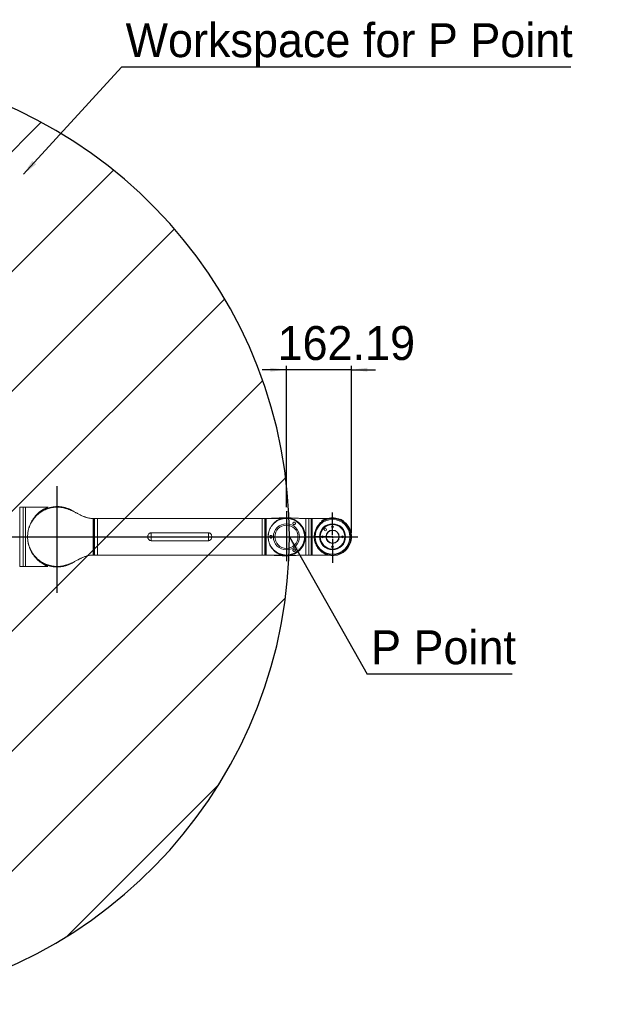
# Model space of a CAD drawing. Header units: millimetres. Extents: x 18 to 209, y 24 to 278.
# Tile 18 of 18: x 137 to 209, y 149 to 272. Entities that reach past the tile are written whole.
import ezdxf

# ---------------------------------------------------------------- set-up
doc = ezdxf.new("R2010")
doc.units = ezdxf.units.MM
doc.header["$PDSIZE"] = -1
doc.layers.add('标注层', color=3, linetype='Continuous')
doc.styles.add('SLDTEXTSTYLE1', font='ARIAL.TTF', dxfattribs={"width": 0.948})
doc.styles.add('SLDTEXTSTYLE2', font='ARIAL.TTF', dxfattribs={"width": 0.5688})
doc.styles.get("Standard").update_dxf_attribs({"font": 'HYSWLONGFANGSONG.TTF'})
doc.dimstyles.new('SLDDIMSTYLE0', dxfattribs={"dimtxt": 0.18, "dimasz": 2, "dimexe": 0, "dimexo": 0.0625, "dimgap": 0, "dimtad": 0, "dimtih": 1, "dimtoh": 1, "dimdec": 0, "dimrnd": 1e-09, "dimzin": 0, "dimdsep": 46, "dimtxsty": 'Standard', "dimsah": 1, "dimcen": 0.09, "dimadec": 0, "dimazin": 0, "dimtfac": 2, "dimtdec": 0, "dimtofl": 0, "dimtmove": 0, "dimatfit": 3, "dimfxl": 0, "dimfrac": 2, "dimtolj": 1, "dimtzin": 0, "dimarcsym": 0})
doc.dimstyles.new('SLDDIMSTYLE3', dxfattribs={"dimtxt": 4.10931, "dimasz": 2, "dimexe": 0, "dimexo": 0.0625, "dimgap": 1.027327, "dimtad": 2, "dimlfac": 20, "dimrnd": 1e-09, "dimzin": 12, "dimdsep": 46, "dimtxsty": 'SLDTEXTSTYLE2', "dimsah": 1, "dimcen": 0.09, "dimadec": 0, "dimazin": 3, "dimtfac": 1, "dimtmove": 0, "dimatfit": 0, "dimfxl": 0, "dimfrac": 2, "dimtolj": 1, "dimtzin": 12, "dimarcsym": 0})

# ---------------------------------------------------------------- blocks, each defined once
blk = doc.blocks.new('SW_NOTE_0')
at = {"layer": '标注层', "color": 0}
blk.add_line((56.01, 0), (0, 0), dxfattribs=at)
at = {"layer": '标注层', "color": 0, "insert": (0.49, 5.48), "char_height": 4.2333, "attachment_point": 1, "style": 'SLDTEXTSTYLE1'}
blk.add_mtext('Workspace for P Point', dxfattribs=at)
blk = doc.blocks.new('_D_3')
at = {"layer": '标注层'}
for p, q in [((170.1, 211.22), (170.1, 228.88)), ((178.21, 208.03), (178.21, 228.88)), ((170.1, 228.38), (167.1, 228.38)), ((178.21, 228.38), (170.1, 228.38)), ((178.21, 228.38), (181.21, 228.38))]:
    blk.add_line(p, q, dxfattribs=at)
for points in [[(170.1, 228.38), (168.1, 228.63), (168.1, 228.13)], [(178.21, 228.38), (180.21, 228.13), (180.21, 228.63)]]:
    blk.add_solid(points, dxfattribs=at)
at = {"layer": '标注层', "insert": (169, 233.83), "char_height": 4.233, "attachment_point": 1, "style": 'SLDTEXTSTYLE1'}
blk.add_mtext('162.19', dxfattribs=at)
blk = doc.blocks.new('SW_NOTE_1')
at = {"layer": '标注层', "color": 0}
blk.add_line((18.07, 0), (0, 0), dxfattribs=at)
at = {"layer": '标注层', "color": 0, "insert": (0.48, 5.49), "char_height": 4.233, "attachment_point": 1, "style": 'SLDTEXTSTYLE1'}
blk.add_mtext('P Point', dxfattribs=at)
blk = doc.blocks.new('SW_CENTERMARKSYMBOL_0')
at = {"layer": '标注层', "color": 0}
for p, q in [((0, 0.25), (0, 3.03)), ((-0.25, 0), (-2.3, 0)), ((0, 0), (-0.13, 0)), ((0, 0), (0, 0.12)), ((0, 0), (0, -0.13)), ((0, 0), (0.12, 0)), ((0.25, 0), (3.14, 0)), ((0, -0.25), (0, -3.24))]:
    blk.add_line(p, q, dxfattribs=at)

msp = doc.modelspace()

# ---------------------------------------------------------------- hatches: boundary and pattern name
at = {"layer": '标注层'}
h = msp.add_hatch(dxfattribs=at)
h.set_pattern_fill('ANSI31', color=256, scale=3.3333, style=0)
edge = h.paths.add_edge_path(flags=0)
edge.add_line((118.35443, 194.91553), (118.35443, 149.20982))
edge.add_arc((111.77943, 207.53489), 58.6945, 276.4318142, 443.5681858)
edge.add_line((118.35443, 265.85996), (118.35443, 220.15424))
edge.add_arc((111.77943, 207.53489), 14.2295, -62.4793521, 62.4793521, ccw=False)

# ---------------------------------------------------------------- linework, layer by layer
at = {"color": 8, "linetype": 'Continuous', "lineweight": 18}
for p, q in [((136.84621, 203.83526), (136.84621, 211.23452)), ((146.05443, 209.80989), (146.05443, 205.25989)), ((146.15443, 205.25989), (146.15443, 209.80989)), ((146.55443, 209.80989), (146.55443, 205.25989)), ((167.07943, 209.80989), (167.07943, 205.25989)), ((167.45443, 209.80989), (167.45443, 205.25989)), ((167.55443, 205.25989), (167.55443, 209.80989)), ((168.06223, 209.80989), (168.10445, 209.83089)), ((172.52943, 209.80989), (172.52943, 205.25989)), ((173.17943, 209.80989), (173.17943, 205.25989)), ((173.22943, 209.80989), (173.22943, 205.25989)), ((167.83613, 207.63394), (167.83381, 207.51606))]:
    msp.add_line(p, q, dxfattribs=at)
at = {"color": 7, "linetype": 'Continuous', "lineweight": 18}
for p, q in [((137.29443, 211.23489), (136.87193, 211.23489)), ((136.87193, 211.23489), (136.87193, 208.97505)), ((137.57943, 211.23489), (137.29443, 211.23489)), ((140.37607, 211.23489), (137.57943, 211.23489)), ((137.57943, 211.23489), (137.57943, 203.83489)), ((136.87193, 208.97505), (136.87193, 203.83489)), ((146.02943, 205.28489), (146.02943, 209.78489)), ((146.15443, 209.80989), (146.05443, 209.80989)), ((146.18943, 209.78489), (146.17943, 209.78489)), ((146.17943, 207.53489), (146.17943, 209.78489)), ((146.52943, 209.80989), (146.18943, 209.80989)), ((146.18943, 209.80989), (146.18943, 205.25989)), ((146.52943, 209.80989), (146.52943, 205.25989)), ((167.07943, 209.80989), (146.55443, 209.80989)), ((167.41943, 209.80989), (167.07943, 209.80989)), ((167.41943, 209.80989), (167.41943, 205.25989)), ((167.42996, 209.79003), (167.41943, 209.78642)), ((167.42943, 209.78489), (167.41943, 209.78489)), ((167.42943, 209.78489), (167.42943, 205.28489)), ((167.55443, 209.80989), (167.45443, 209.80989)), ((169.47911, 209.80989), (167.57943, 209.80989)), ((167.57943, 209.80989), (167.57943, 205.25989)), ((172.88943, 209.80989), (172.52943, 209.80989)), ((173.17943, 209.80989), (172.88943, 209.80989)), ((173.22943, 209.80989), (173.17943, 209.80989)), ((173.32943, 209.80989), (173.22943, 209.80989)), ((175.23139, 209.80989), (173.32943, 209.80989)), ((173.32943, 209.80989), (173.32943, 205.25989)), ((173.32943, 209.80989), (173.32943, 205.30364)), ((174.45877, 209.40224), (174.42382, 209.31277)), ((174.42382, 209.31277), (174.42736, 209.30664)), ((174.46832, 209.48569), (174.50207, 209.42723)), ((174.89178, 209.65224), (174.85803, 209.71069)), ((175.03004, 209.66277), (174.93508, 209.67723)), ((175.03358, 209.65664), (175.03004, 209.66277)), ((176.67882, 209.66277), (176.67528, 209.65664)), ((176.77377, 209.67723), (176.67882, 209.66277)), ((176.85082, 209.71069), (176.81707, 209.65224)), ((177.20678, 209.42723), (177.24053, 209.48569)), ((177.28504, 209.31277), (177.25009, 209.40224)), ((177.28149, 209.30664), (177.28504, 209.31277)), ((153.21892, 207.04325), (153.21892, 208.02652)), ((153.21892, 208.02652), (160.38994, 208.02652)), ((160.38994, 207.04325), (160.38994, 208.02652)), ((146.17943, 205.28489), (146.17943, 207.53489)), ((160.38994, 207.04325), (153.21892, 207.04325)), ((146.00465, 205.26129), (146.00465, 205.26209)), ((146.05443, 205.25989), (146.15443, 205.25989)), ((146.17943, 205.28489), (146.18943, 205.28489)), ((146.18943, 205.25989), (146.52943, 205.25989)), ((146.55443, 205.25989), (167.07943, 205.25989)), ((167.07943, 205.25989), (167.41943, 205.25989)), ((167.41943, 205.28489), (167.42943, 205.28489)), ((167.41943, 205.28336), (167.42997, 205.27974)), ((167.45443, 205.25989), (167.55443, 205.25989)), ((167.57943, 205.25989), (169.47911, 205.25989)), ((172.52943, 205.25989), (172.88943, 205.25989)), ((172.88943, 205.25989), (173.17943, 205.25989)), ((173.17943, 205.25989), (173.22943, 205.25989)), ((173.22943, 205.25989), (173.32943, 205.25989)), ((173.32943, 205.30364), (173.32943, 205.25989)), ((173.32943, 205.25989), (175.23052, 205.25989)), ((175.61443, 205.27258), (175.61443, 205.25989)), ((176.09443, 205.25989), (175.61443, 205.25989)), ((175.71586, 205.25989), (175.71586, 205.23989)), ((175.99443, 205.23989), (175.71586, 205.23989)), ((175.99443, 205.23989), (175.99443, 205.25989)), ((176.09443, 205.25989), (176.09443, 205.27258)), ((136.87193, 203.83489), (137.29443, 203.83489)), ((137.29443, 203.83489), (137.57943, 203.83489)), ((137.57943, 203.83489), (140.37006, 203.83489))]:
    msp.add_line(p, q, dxfattribs=at)
at = {"color": 7, "linetype": 'Continuous', "lineweight": 18, "flags": 128}
for points in [[(174.46626, 209.33727), (174.44477, 209.32487), (174.42721, 209.31473), (174.42382, 209.31277)], [(174.93508, 209.67723), (174.92697, 209.67255), (174.90318, 209.65881), (174.86533, 209.63696), (174.81601, 209.60849), (174.75857, 209.57532), (174.69693, 209.53973), (174.63529, 209.50415), (174.57785, 209.47098), (174.52853, 209.44251), (174.49068, 209.42066), (174.46688, 209.40692), (174.45877, 209.40224), (174.45877, 209.40224)], [(174.47198, 209.49935), (174.48025, 209.50413), (174.50433, 209.51803), (174.54209, 209.53983), (174.59015, 209.56758), (174.64426, 209.59882), (174.69961, 209.63077), (174.75128, 209.6606), (174.79467, 209.68566), (174.82594, 209.70371), (174.84229, 209.71315), (174.84437, 209.71435)], [(175.03004, 209.66277), (175.02919, 209.66228), (175.01657, 209.655), (174.98943, 209.63933), (174.9876, 209.63827)], [(176.72126, 209.63827), (176.69459, 209.65367), (176.68032, 209.66191), (176.67882, 209.66277)], [(177.13609, 209.46805), (177.07925, 209.50086), (177.01784, 209.53632), (176.95602, 209.57202), (176.898, 209.60551), (176.84776, 209.63452), (176.8087, 209.65707), (176.78348, 209.67163), (176.77385, 209.67719), (176.77377, 209.67723)], [(176.86448, 209.71435), (176.86454, 209.71432), (176.87417, 209.70876), (176.89949, 209.69414), (176.93824, 209.67177), (176.98697, 209.64363), (177.04138, 209.61222), (177.0966, 209.58034), (177.14775, 209.55081)], [(177.25009, 209.40224), (177.24343, 209.40608), (177.22107, 209.41899), (177.18446, 209.44013), (177.13609, 209.46805)], [(177.14775, 209.55081), (177.19027, 209.52626), (177.22039, 209.50887), (177.23542, 209.50019), (177.23687, 209.49935)], [(177.28504, 209.31277), (177.28268, 209.31413), (177.26675, 209.32333), (177.2426, 209.33727)]]:
    msp.add_lwpolyline(points, dxfattribs=at)
at = {"color": 8, "linetype": 'Continuous', "lineweight": 18, "flags": 128}
for points in [[(174.85803, 209.71069), (174.85715, 209.71018), (174.84407, 209.70263), (174.81635, 209.68662), (174.7762, 209.66345), (174.72691, 209.63499), (174.67245, 209.60354), (174.61724, 209.57167), (174.56575, 209.54194), (174.52216, 209.51677), (174.48998, 209.4982), (174.47184, 209.48772), (174.46832, 209.48569)], [(177.14726, 209.53954), (177.0963, 209.56897), (177.04124, 209.60076), (176.98653, 209.63234), (176.93662, 209.66115), (176.89555, 209.68487), (176.86663, 209.70156), (176.85223, 209.70988), (176.85082, 209.71069)], [(177.24053, 209.48569), (177.23787, 209.48723), (177.22104, 209.49695), (177.18999, 209.51487), (177.14726, 209.53954)]]:
    msp.add_lwpolyline(points, dxfattribs=at)
at = {"color": 7, "linetype": 'Continuous', "lineweight": 18}
for centre, radius in [((170.10443, 207.53489), 2.275), ((170.10443, 207.53489), 1.62756), ((170.10443, 207.53489), 1.44199), ((175.85443, 207.53489), 2.275), ((175.85443, 207.53489), 2.175), ((175.85443, 207.53489), 1.625), ((175.85443, 207.53489), 1.575), ((175.85443, 207.53489), 1.525), ((175.85443, 208.78489), 0.125), ((174.60443, 207.53489), 0.125), ((174.97054, 208.41877), 0.15), ((175.85443, 207.53489), 0.8375), ((175.85443, 207.53489), 0.7875), ((177.10443, 207.53489), 0.125), ((175.85443, 206.28489), 0.125)]:
    msp.add_circle(centre, radius, dxfattribs=at)
for centre, radius, start, end in [((136.84693, 211.20953), 0.025, 0, 91.6533952), ((141.52943, 207.53489), 3.7, 75.7437454, 114.2021012), ((146.00443, 209.78498), 0.025, 359.9172217, 86.2263614), ((146.05443, 209.78489), 0.025, 90, 180), ((146.15443, 209.78489), 0.025, 0, 90), ((146.55443, 209.78489), 0.025, 90, 180), ((167.45443, 209.78489), 0.025, 90, 180), ((167.55443, 209.78489), 0.025, 0, 90), ((170.10443, 207.53489), 2.35938, 0, 106.0246775), ((174.47698, 209.49069), 0.01, 120, 210), ((174.84937, 209.70569), 0.01, 30, 120), ((175.85443, 207.53489), 2.35937, 65.4722843, 105.3691151), ((175.85443, 207.53489), 2.35938, 254.6308849, 54.5277157), ((176.85948, 209.70569), 0.01, 60, 150), ((177.23187, 209.49069), 0.01, 330, 60), ((170.10443, 207.53489), 2.35938, 254.0039244, 0), ((146.00443, 205.28478), 0.025, 269.5415791, 0.0393398), ((146.05443, 205.28489), 0.025, 180, 270), ((146.15443, 205.28489), 0.025, 270, 0), ((146.55443, 205.28489), 0.025, 180, 270), ((167.45443, 205.28489), 0.025, 180, 270), ((167.55443, 205.28489), 0.025, 270, 0), ((136.84693, 203.86025), 0.025, 268.3466048, 0)]:
    msp.add_arc(centre, radius, start, end, dxfattribs=at)
at = {"color": 8, "linetype": 'Continuous', "lineweight": 18}
for points, knots in [([(137.29443, 211.23326), (137.29443, 211.22846), (137.29443, 211.21858), (137.29443, 211.1249), (137.29443, 210.97324), (137.29443, 210.76138), (137.29443, 210.49465), (137.29443, 210.1773), (137.29443, 209.8143), (137.29443, 209.41405), (137.29443, 209.12138), (137.29443, 208.97505)], [0, 0, 0, 0, 0.105727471, 0.21751149, 0.329295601, 0.441079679, 0.552863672, 0.664647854, 0.776431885, 0.888215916, 1, 1, 1, 1]), ([(137.29443, 208.97505), (137.29443, 208.82396), (137.29443, 208.52178), (137.29443, 208.04503), (137.29443, 207.56131), (137.29443, 207.07667), (137.29443, 206.6), (137.29443, 206.13928), (137.29443, 205.70246), (137.29443, 205.29699), (137.29443, 204.9298), (137.29443, 204.60722), (137.29443, 204.3346), (137.29443, 204.11724), (137.29443, 203.95646), (137.29443, 203.86402), (137.29443, 203.82554), (137.29443, 203.83597), (137.29443, 203.83651)], [0, 0, 0, 0, 0.066426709, 0.13285338, 0.199280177, 0.265706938, 0.332133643, 0.398560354, 0.464987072, 0.531413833, 0.59784053, 0.664267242, 0.730693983, 0.797120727, 0.863547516, 0.929974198, 0.996400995, 1, 1, 1, 1]), ([(146.00443, 207.53489), (146.00443, 207.61519), (146.00442, 207.74771), (146.00439, 207.97988), (146.00431, 208.22914), (146.00418, 208.53859), (146.00407, 208.84876), (146.004, 209.14465), (146.00405, 209.39358), (146.00418, 209.59128), (146.00438, 209.72724), (146.0046, 209.80299), (146.00462, 209.80306), (146.00462, 209.80309)], [0, 0, 0, 0, 0.0672835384, 0.1110285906, 0.1964458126, 0.2818634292, 0.3891185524, 0.4963737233, 0.6034177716, 0.7104623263, 0.8172731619, 0.924082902, 1, 1, 1, 1]), ([(172.42451, 207.53489), (172.41851, 207.66074), (172.40635, 207.91611), (172.30859, 208.28663), (172.15419, 208.63901), (171.94439, 208.9579), (171.68277, 209.24013), (171.37932, 209.47403), (171.03733, 209.65624), (170.67018, 209.77853), (170.28285, 209.83811), (169.89183, 209.8314), (169.56823, 209.76995), (169.31823, 209.68832), (169.07636, 209.58533), (168.84765, 209.45206), (168.64032, 209.28959), (168.50325, 209.16934), (168.43147, 209.07931), (168.40158, 209.04183)], [0, 0, 0, 0, 0.067142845, 0.13624379, 0.203383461, 0.272446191, 0.340054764, 0.409569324, 0.478164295, 0.548692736, 0.618257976, 0.689807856, 0.759926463, 0.796037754, 0.832149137, 0.902140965, 0.938207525, 0.974274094, 1, 1, 1, 1]), ([(172.88943, 209.80565), (172.88943, 209.80559), (172.88943, 209.80543), (172.88943, 209.76047), (172.88943, 209.6776), (172.88943, 209.55659), (172.88943, 209.40138), (172.88943, 209.21413), (172.88943, 208.99818), (172.88943, 208.75718), (172.88943, 208.49527), (172.88943, 208.21692), (172.88943, 207.92691), (172.88943, 207.63019), (172.88943, 207.33184), (172.88943, 207.03696), (172.88943, 206.7506), (172.88943, 206.47766), (172.88943, 206.22281), (172.88943, 205.99041), (172.88943, 205.78445), (172.88943, 205.60839), (172.88943, 205.46548), (172.88943, 205.35724), (172.88943, 205.28905), (172.88943, 205.25801), (172.88943, 205.26293), (172.88943, 205.26412)], [0, 0, 0, 0, 0.028371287, 0.070037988, 0.111704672, 0.153371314, 0.19503797, 0.236704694, 0.278371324, 0.320037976, 0.361704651, 0.403371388, 0.445038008, 0.486704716, 0.528371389, 0.570038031, 0.611704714, 0.653371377, 0.695038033, 0.736704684, 0.778371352, 0.820038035, 0.861704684, 0.903371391, 0.945038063, 0.986704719, 1, 1, 1, 1]), ([(146.00465, 205.26209), (146.00462, 205.26696), (146.00457, 205.27711), (146.00433, 205.37147), (146.00415, 205.52539), (146.00402, 205.73674), (146.00402, 205.99964), (146.0041, 206.30507), (146.00423, 206.64589), (146.00436, 206.97314), (146.00442, 207.27201), (146.00443, 207.44726), (146.00443, 207.53489)], [0, 0, 0, 0, 0.099439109, 0.207105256, 0.314801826, 0.42249905, 0.53007842, 0.637656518, 0.745087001, 0.852516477, 0.926258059, 1, 1, 1, 1]), ([(168.34369, 206.09445), (168.36408, 206.06641), (168.46031, 205.9341), (168.67981, 205.73999), (168.99721, 205.52102), (169.34981, 205.36155), (169.728, 205.26119), (170.11727, 205.22638), (170.44521, 205.25301), (170.70216, 205.30756), (170.95344, 205.38412), (171.19424, 205.49279), (171.41846, 205.63104), (171.62903, 205.78761), (171.81866, 205.9705), (171.98258, 206.17504), (172.1273, 206.39167), (172.27328, 206.68418), (172.37069, 207.00931), (172.41731, 207.29638), (172.4221, 207.45509), (172.42451, 207.53489)], [0, 0, 0, 0, 0.018314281, 0.086416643, 0.153743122, 0.22296235, 0.291353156, 0.361691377, 0.430691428, 0.466226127, 0.50175921, 0.570683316, 0.606198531, 0.641712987, 0.709924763, 0.74508339, 0.78024087, 0.847421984, 0.916604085, 0.958071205, 1, 1, 1, 1]), ([(168.10444, 205.24608), (168.0915, 205.24248), (168.07528, 205.23796), (168.05948, 205.2562), (168.05629, 205.25989)], [0, 0, 0, 0, 0.797965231, 1, 1, 1, 1])]:
    msp.add_open_spline(points, degree=3, knots=knots, dxfattribs=at)
at = {"color": 7, "linetype": 'Continuous', "lineweight": 18}
for points, knots in [([(142.52717, 211.09393), (142.49932, 211.10258), (142.37375, 211.14163), (142.14066, 211.18685), (141.83021, 211.22736), (141.51753, 211.23919), (141.20866, 211.22504), (140.90258, 211.18541), (140.59804, 211.11951), (140.29978, 211.028), (140.01265, 210.91269), (139.73562, 210.77398), (139.46871, 210.61094), (139.21606, 210.42559), (138.98174, 210.22117), (138.76466, 209.99764), (138.56539, 209.7542), (138.38756, 209.49474), (138.2339, 209.22377), (138.10317, 208.94105), (137.99595, 208.6454), (137.92204, 208.3708), (137.87009, 208.0991), (137.83638, 207.83102), (137.83179, 207.63381), (137.82948, 207.53489)], [0, 0, 0, 0, 0.012826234, 0.05783473, 0.104165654, 0.150496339, 0.19526975, 0.240042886, 0.28610854, 0.332174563, 0.377123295, 0.422072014, 0.468310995, 0.514550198, 0.559750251, 0.604950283, 0.6514633, 0.697976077, 0.743158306, 0.788340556, 0.834841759, 0.881343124, 0.913265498, 0.956493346, 1, 1, 1, 1]), ([(138.04197, 208.79085), (138.0449, 208.80032), (138.07611, 208.90134), (138.16761, 209.1209), (138.32228, 209.44009), (138.52174, 209.76251), (138.73785, 210.05245), (138.96762, 210.30931), (139.20593, 210.53483), (139.44852, 210.73036), (139.68724, 210.89398), (139.91774, 211.02712), (140.10582, 211.12029), (140.2489, 211.18253), (140.33055, 211.21549), (140.37208, 211.23214), (140.37474, 211.23397), (140.37607, 211.23489)], [0, 0, 0, 0, 0.00605039, 0.064577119, 0.149336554, 0.234411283, 0.319286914, 0.40301827, 0.487051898, 0.571126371, 0.654913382, 0.735452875, 0.815921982, 0.872145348, 0.928243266, 0.964132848, 1, 1, 1, 1]), ([(143.66186, 210.64699), (143.63078, 210.66979), (143.48597, 210.77603), (143.20059, 210.92571), (142.81164, 211.09207), (142.40399, 211.21144), (141.98491, 211.28423), (141.55928, 211.30974), (141.13286, 211.28776), (140.71116, 211.21655), (140.29939, 211.09852), (139.90344, 210.93503), (139.52849, 210.72716), (139.18097, 210.477), (138.9086, 210.24063), (138.76801, 210.076), (138.72014, 210.01995)], [0, 0, 0, 0, 0.021190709, 0.098732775, 0.176519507, 0.254063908, 0.332195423, 0.410574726, 0.488706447, 0.567154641, 0.645852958, 0.724299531, 0.802638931, 0.881229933, 0.95956601, 1, 1, 1, 1]), ([(146.00492, 209.81138), (145.93998, 209.81272), (145.80975, 209.81541), (145.6275, 209.83796), (145.46885, 209.86642), (145.34049, 209.89607), (145.21337, 209.93023), (145.0836, 209.9706), (144.94289, 210.02052), (144.78628, 210.08228), (144.60324, 210.1627), (144.40917, 210.2563), (144.22912, 210.34886), (144.07265, 210.43156), (143.93161, 210.50658), (143.79126, 210.58081), (143.63597, 210.66089), (143.4589, 210.74787), (143.25831, 210.8397), (143.07677, 210.91416), (142.93081, 210.96848), (142.82915, 211.00376), (142.74261, 211.03193), (142.65821, 211.05775), (142.58, 211.08013), (142.51752, 211.09674), (142.46972, 211.10874), (142.44544, 211.11444), (142.43334, 211.11715), (142.43613, 211.11617), (142.4363, 211.11611)], [0, 0, 0, 0, 0.041463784, 0.083144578, 0.117575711, 0.145337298, 0.168955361, 0.204512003, 0.235713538, 0.270165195, 0.32056498, 0.376316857, 0.426975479, 0.472452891, 0.513360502, 0.55343627, 0.596299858, 0.645447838, 0.702626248, 0.766581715, 0.802592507, 0.833710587, 0.859907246, 0.883026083, 0.911342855, 0.946036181, 0.965796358, 0.983980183, 0.99900229, 1, 1, 1, 1]), ([(168.10437, 209.83215), (168.09764, 209.83178), (167.99339, 209.82603), (167.8102, 209.81512), (167.63348, 209.81151), (167.55443, 209.80989)], [0, 0, 0, 0, 0.036764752, 0.569070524, 1, 1, 1, 1]), ([(169.45421, 205.26703), (169.4445, 205.26983), (169.41313, 205.27887), (169.31968, 205.31053), (169.18507, 205.36603), (169.03301, 205.44236), (168.87062, 205.54123), (168.70795, 205.66102), (168.52112, 205.82647), (168.35614, 206.01067), (168.21636, 206.20729), (168.10225, 206.39706), (167.98775, 206.63838), (167.88972, 206.93734), (167.83955, 207.20713), (167.82189, 207.42867), (167.81998, 207.63673), (167.8414, 207.88396), (167.89857, 208.15913), (167.98503, 208.42028), (168.08533, 208.63912), (168.1901, 208.82135), (168.29291, 208.97249), (168.40402, 209.11199), (168.53267, 209.25105), (168.67819, 209.38421), (168.84075, 209.50829), (169.00701, 209.61303), (169.15617, 209.69011), (169.28379, 209.74498), (169.37283, 209.77753), (169.43101, 209.79621), (169.44759, 209.80085), (169.45325, 209.80244)], [0, 0, 0, 0, 0.014087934, 0.045515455, 0.077633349, 0.113425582, 0.149225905, 0.186015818, 0.222800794, 0.278069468, 0.306412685, 0.334750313, 0.377413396, 0.421180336, 0.463910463, 0.486141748, 0.508372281, 0.545254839, 0.583207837, 0.620431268, 0.658444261, 0.686193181, 0.71394784, 0.742485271, 0.771026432, 0.807250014, 0.843479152, 0.880750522, 0.91801528, 0.944967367, 0.972151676, 0.990495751, 1, 1, 1, 1]), ([(170.13019, 209.89235), (169.95142, 209.89316), (169.63629, 209.89458), (169.18985, 209.88372), (168.79882, 209.86906), (168.43868, 209.85092), (168.20986, 209.83807), (168.10437, 209.83215)], [0, 0, 0, 0, 0.264555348, 0.466349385, 0.660828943, 0.843649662, 1, 1, 1, 1]), ([(172.52943, 209.80989), (172.35966, 209.81332), (172.00291, 209.82054), (171.44623, 209.85285), (170.84952, 209.87834), (170.41773, 209.89291), (170.18657, 209.89243), (170.16497, 209.89239)], [0, 0, 0, 0, 0.215283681, 0.452378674, 0.706915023, 0.972606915, 1, 1, 1, 1]), ([(170.96278, 209.31678), (170.95158, 209.30458), (170.92917, 209.28015), (170.91218, 209.23175), (170.91061, 209.18135), (170.9252, 209.13258), (170.95538, 209.09012), (170.99836, 209.05977), (171.04818, 209.04534), (171.09984, 209.04757), (171.14863, 209.06678), (171.18806, 209.1009), (171.2136, 209.14444), (171.22434, 209.19316), (171.21911, 209.24445), (171.1963, 209.2931), (171.15811, 209.3309), (171.11261, 209.35259), (171.06533, 209.35934), (171.01701, 209.35155), (170.98272, 209.33396), (170.966, 209.31955), (170.96278, 209.31678)], [0, 0, 0, 0, 0.051226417, 0.102544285, 0.152207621, 0.202926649, 0.256093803, 0.309083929, 0.360112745, 0.411779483, 0.465275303, 0.517589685, 0.567442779, 0.617826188, 0.671871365, 0.72927446, 0.78447251, 0.833222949, 0.879924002, 0.930550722, 0.986629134, 1, 1, 1, 1]), ([(173.61757, 207.94089), (173.62507, 207.98692), (173.64735, 208.12371), (173.72421, 208.36333), (173.85079, 208.65081), (174.00326, 208.89484), (174.15123, 209.08512), (174.28637, 209.23034), (174.38625, 209.3265), (174.44161, 209.36977), (174.44806, 209.37481)], [0, 0, 0, 0, 0.073013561, 0.216943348, 0.4050166, 0.598505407, 0.725408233, 0.852339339, 0.982821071, 1, 1, 1, 1]), ([(174.88469, 209.66452), (174.92879, 209.68614), (175.02188, 209.73176), (175.12553, 209.77187), (175.19329, 209.79601), (175.22784, 209.80776), (175.23026, 209.80921), (175.23139, 209.80989)], [0, 0, 0, 0, 0.260807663, 0.550430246, 0.704100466, 0.860968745, 1, 1, 1, 1]), ([(153.21892, 207.04325), (153.17479, 207.04847), (153.08672, 207.05889), (152.97678, 207.13397), (152.89129, 207.23962), (152.83243, 207.38088), (152.81572, 207.5249), (152.82906, 207.65062), (152.86133, 207.76752), (152.9266, 207.88495), (153.03493, 207.9816), (153.13806, 208.02253), (153.20098, 208.02564), (153.21892, 208.02652)], [0, 0, 0, 0, 0.09377913, 0.187155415, 0.276979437, 0.384235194, 0.51109946, 0.582311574, 0.653488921, 0.769979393, 0.865553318, 0.96167264, 1, 1, 1, 1]), ([(160.38994, 208.02652), (160.43407, 208.0213), (160.52214, 208.01088), (160.63208, 207.9358), (160.71756, 207.83016), (160.77642, 207.68889), (160.79314, 207.54487), (160.7798, 207.41915), (160.74753, 207.30225), (160.68225, 207.18482), (160.57393, 207.08817), (160.4708, 207.04724), (160.40787, 207.04413), (160.38994, 207.04325)], [0, 0, 0, 0, 0.09377913, 0.187155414, 0.276979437, 0.384235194, 0.511098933, 0.582311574, 0.653488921, 0.769979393, 0.865553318, 0.96167264, 1, 1, 1, 1]), ([(168.03335, 207.58672), (168.02944, 207.57171), (168.02161, 207.54168), (168.02754, 207.4944), (168.04623, 207.45103), (168.07845, 207.41364), (168.12374, 207.38683), (168.17728, 207.37676), (168.2298, 207.38535), (168.27482, 207.40938), (168.30993, 207.44616), (168.33187, 207.49341), (168.33693, 207.54577), (168.32478, 207.59621), (168.29726, 207.63997), (168.25641, 207.67284), (168.20721, 207.69019), (168.15672, 207.6908), (168.10906, 207.67598), (168.06725, 207.64605), (168.04348, 207.61283), (168.03507, 207.59115), (168.03335, 207.58672)], [0, 0, 0, 0, 0.047276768, 0.094604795, 0.141475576, 0.192633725, 0.249075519, 0.30600211, 0.358639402, 0.408329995, 0.459007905, 0.512149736, 0.565168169, 0.616207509, 0.667843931, 0.721324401, 0.773684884, 0.823557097, 0.873898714, 0.927875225, 0.985253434, 1, 1, 1, 1]), ([(137.82948, 207.53489), (137.83439, 207.38863), (137.84273, 207.14014), (137.90079, 206.79379), (137.97502, 206.49309), (138.07591, 206.19696), (138.20147, 205.91032), (138.34947, 205.63779), (138.51949, 205.37828), (138.71265, 205.1317), (138.9262, 204.9021), (139.15643, 204.69315), (139.40337, 204.50367), (139.66797, 204.33412), (139.94616, 204.18755), (140.23317, 204.06615), (140.52946, 203.96885), (140.83589, 203.89637), (141.14702, 203.8504), (141.45748, 203.83144), (141.7682, 203.83792), (142.07973, 203.87304), (142.31971, 203.91562), (142.45171, 203.95455), (142.48253, 203.96365)], [0, 0, 0, 0, 0.064736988, 0.109991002, 0.155245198, 0.201810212, 0.248375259, 0.293693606, 0.339011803, 0.385638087, 0.432264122, 0.477728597, 0.523193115, 0.569973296, 0.616754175, 0.662299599, 0.70784539, 0.75472412, 0.801602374, 0.8469749, 0.892347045, 0.939057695, 0.985768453, 1, 1, 1, 1]), ([(140.37006, 203.83701), (140.37172, 203.83673), (140.37642, 203.83593), (140.33659, 203.85182), (140.26606, 203.88037), (140.17658, 203.91854), (140.03123, 203.98495), (139.82079, 204.09549), (139.54404, 204.27002), (139.27832, 204.4715), (139.03446, 204.69368), (138.81233, 204.9303), (138.6013, 205.19516), (138.41222, 205.47821), (138.24749, 205.77651), (138.10752, 206.08568), (137.99771, 206.39907), (137.92439, 206.66747), (137.89767, 206.82735), (137.88793, 206.88565)], [0, 0, 0, 0, 0.023552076, 0.066475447, 0.10465432, 0.142992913, 0.181288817, 0.266537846, 0.352087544, 0.437473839, 0.508785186, 0.580363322, 0.651866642, 0.723075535, 0.786973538, 0.851016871, 0.914841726, 0.968944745, 1, 1, 1, 1]), ([(175.23052, 205.26015), (175.23091, 205.26007), (175.23515, 205.25912), (175.22355, 205.26339), (175.19011, 205.27489), (175.12453, 205.29825), (175.03596, 205.33327), (174.89005, 205.39893), (174.71932, 205.49312), (174.53349, 205.62228), (174.37471, 205.75353), (174.21991, 205.90631), (174.05757, 206.09919), (173.89418, 206.34098), (173.75784, 206.62363), (173.67478, 206.84455), (173.65129, 206.96461), (173.64653, 206.98893)], [0, 0, 0, 0, 0.003458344, 0.037768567, 0.080476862, 0.124375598, 0.181889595, 0.239469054, 0.357514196, 0.436518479, 0.515515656, 0.596870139, 0.67820485, 0.783634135, 0.891564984, 0.978033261, 1, 1, 1, 1]), ([(142.40909, 203.94563), (142.4101, 203.94581), (142.41226, 203.94617), (142.43978, 203.95273), (142.50876, 203.96999), (142.61802, 203.99961), (142.76538, 204.04367), (142.94391, 204.10463), (143.11751, 204.1711), (143.27569, 204.23755), (143.42869, 204.30699), (143.59507, 204.38733), (143.76936, 204.47635), (143.93317, 204.56296), (144.07113, 204.63636), (144.19415, 204.70144), (144.32153, 204.76777), (144.45664, 204.83573), (144.59582, 204.90224), (144.73876, 204.96641), (144.89439, 205.03076), (145.0582, 205.09085), (145.24156, 205.14843), (145.42494, 205.19508), (145.62068, 205.23104), (145.80922, 205.25442), (145.94072, 205.25711), (146.00474, 205.25841)], [0, 0, 0, 0, 0.010489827, 0.022341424, 0.049595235, 0.081117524, 0.132484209, 0.189434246, 0.240890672, 0.285176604, 0.328682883, 0.378505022, 0.434469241, 0.481949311, 0.520948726, 0.555250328, 0.592822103, 0.632534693, 0.67030709, 0.706253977, 0.745274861, 0.788845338, 0.827263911, 0.875781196, 0.914263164, 0.958262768, 1, 1, 1, 1]), ([(167.55443, 205.25989), (167.6208, 205.2587), (167.76757, 205.25607), (167.95068, 205.24608), (168.06746, 205.2396), (168.10397, 205.23757)], [0, 0, 0, 0, 0.36204431, 0.800577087, 1, 1, 1, 1]), ([(168.10397, 205.23757), (168.1593, 205.23451), (168.31569, 205.22583), (168.58028, 205.21141), (169.01547, 205.1913), (169.58282, 205.17478), (170.24756, 205.17454), (170.8826, 205.19172), (171.46735, 205.21834), (172.01304, 205.24956), (172.36285, 205.25656), (172.52943, 205.25989)], [0, 0, 0, 0, 0.037538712, 0.106115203, 0.179508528, 0.332668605, 0.490586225, 0.629766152, 0.762995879, 0.887134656, 1, 1, 1, 1]), ([(170.95833, 205.97839), (170.94709, 205.96494), (170.92461, 205.93804), (170.91024, 205.88658), (170.91262, 205.83424), (170.93178, 205.78668), (170.96389, 205.74857), (171.0069, 205.72181), (171.05846, 205.70983), (171.11223, 205.71631), (171.15871, 205.73972), (171.19309, 205.77384), (171.21578, 205.81618), (171.22493, 205.8663), (171.21646, 205.91951), (171.19, 205.96683), (171.15097, 206.0012), (171.10429, 206.02102), (171.05324, 206.02494), (171.00066, 206.01222), (170.97257, 205.98977), (170.95833, 205.97839)], [0, 0, 0, 0, 0.053214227, 0.106404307, 0.15965403, 0.210359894, 0.260058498, 0.312355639, 0.368752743, 0.425766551, 0.477137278, 0.52384953, 0.572341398, 0.626361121, 0.683880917, 0.738953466, 0.789682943, 0.839450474, 0.891426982, 0.944997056, 1, 1, 1, 1]), ([(138.74655, 205.02018), (138.79298, 204.96694), (138.93138, 204.80825), (139.19847, 204.57837), (139.54237, 204.33412), (139.9134, 204.13081), (140.30502, 203.96885), (140.71367, 203.85274), (141.13359, 203.78256), (141.55942, 203.75946), (141.98587, 203.7856), (142.40731, 203.85959), (142.81869, 203.97937), (143.21125, 204.14937), (143.49351, 204.29834), (143.6346, 204.40243), (143.66056, 204.42158)], [0, 0, 0, 0, 0.039054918, 0.116416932, 0.194372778, 0.272574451, 0.350533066, 0.429134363, 0.507984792, 0.58658727, 0.665597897, 0.744860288, 0.823870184, 0.90287305, 0.982129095, 1, 1, 1, 1])]:
    msp.add_open_spline(points, degree=3, knots=knots, dxfattribs=at)
at = {"layer": '标注层'}
for p, q in [((141.52943, 200.52485), (141.52943, 213.83226)), ((170.10443, 210.7202), (170.10443, 204.49995)), ((105.4216, 207.53489), (177.84046, 207.53489))]:
    msp.add_line(p, q, dxfattribs=at)
msp.add_arc((111.77943, 207.53489), 58.6945, 276.4318142, 83.5681858, dxfattribs=at)
msp.add_point((178.2138, 207.53489), dxfattribs=at)

# ---------------------------------------------------------------- block references
for name, p in [('SW_NOTE_0', (149.5591, 266.14161)), ('SW_CENTERMARKSYMBOL_0', (175.85443, 207.53489)), ('SW_NOTE_1', (180.17376, 190.37329))]:
    msp.add_blockref(name, p, dxfattribs=at)

# ---------------------------------------------------------------- dimensions: what is measured, and where the dimension line sits
dim = msp.add_linear_dim(base=(170.10443, 228.37777), p1=(178.2138, 207.53489), p2=(170.10443, 210.7202), dimstyle='SLDDIMSTYLE3', dxfattribs=at)
dim.commit()
dim.dimension.update_dxf_attribs({"geometry": '_D_3', "text_midpoint": (174.15912, 228.37777), "dimtype": 160})

# ---------------------------------------------------------------- leaders
for points in [[(137.30372, 252.76991), (149.5591, 266.14161)], [(170.47393, 207.52949), (180.17376, 190.37329)]]:
    msp.add_leader(points, dimstyle='SLDDIMSTYLE0', dxfattribs=at)

doc.saveas('drawing.dxf')
